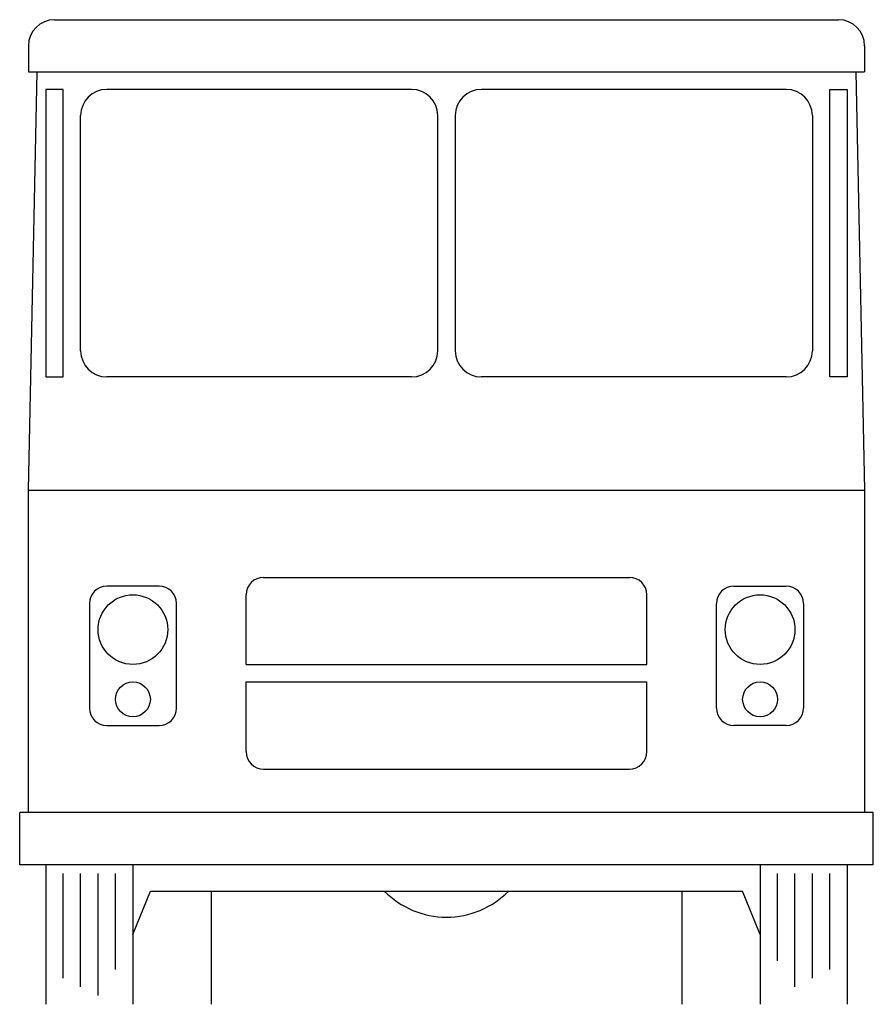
# Model space of a CAD drawing. Extents: x 1264 to 1362, y 639 to 752.
import ezdxf

# ---------------------------------------------------------------- set-up
doc = ezdxf.new("R2010")
doc.units = 0
doc.header["$MEASUREMENT"] = 0
doc.layers.get('0').update_dxf_attribs({"linetype": 'CONTINUOUS'})
doc.layers.add('CAR_DTL', color=7, linetype='CONTINUOUS')

msp = doc.modelspace()

# ---------------------------------------------------------------- linework, layer by layer
for p, q in [((1268, 752), (1358, 752)), ((1265, 749), (1265, 746)), ((1361, 749), (1361, 746)), ((1265, 698), (1266, 746)), ((1265, 746), (1361, 746)), ((1360, 746), (1361, 698)), ((1267, 744), (1267, 711)), ((1309, 744), (1274, 744)), ((1352, 744), (1317, 744)), ((1359, 744), (1359, 711)), ((1271, 714), (1271, 741)), ((1312, 714), (1312, 741)), ((1314, 741), (1314, 714)), ((1355, 741), (1355, 714)), ((1309, 711), (1274, 711)), ((1352, 711), (1317, 711)), ((1265, 698), (1361, 698)), ((1265, 661), (1265, 698)), ((1361, 698), (1361, 661)), ((1292, 688), (1334, 688)), ((1290, 678), (1290, 686)), ((1336, 678), (1336, 686)), ((1290, 678), (1336, 678)), ((1290, 676), (1336, 676)), ((1290, 668), (1290, 676)), ((1336, 668), (1336, 676)), ((1292, 666), (1334, 666)), ((1264, 655), (1264, 661)), ((1362, 661), (1264, 661)), ((1362, 655), (1362, 661)), ((1362, 655), (1264, 655)), ((1267, 655), (1267, 639)), ((1277, 655), (1277, 639)), ((1349, 655), (1349, 639)), ((1359, 655), (1359, 639)), ((1277, 647), (1279, 652)), ((1279, 652), (1347, 652)), ((1286, 652), (1286, 639)), ((1340, 652), (1340, 639)), ((1349, 647), (1347, 652))]:
    msp.add_line(p, q)
for centre in [(1277, 682), (1349, 682)]:
    msp.add_circle(centre, 4)
for centre, radius, start, end in [((1268, 749), 3, 90, 180), ((1358, 749), 3, 0, 90), ((1274, 741), 3, 90, 180), ((1309, 741), 3, 0, 90), ((1317, 741), 3, 90, 180), ((1352, 741), 3, 0, 90), ((1274, 714), 3, 180, 270), ((1309, 714), 3, 270, 0), ((1317, 714), 3, 180, 270), ((1352, 714), 3, 270, 0), ((1292, 686), 2, 90, 180), ((1334, 686), 2, 0, 90), ((1292, 668), 2, 180, 270), ((1334, 668), 2, 270, 0)]:
    msp.add_arc(centre, radius, start, end)
at = {"layer": 'CAR_DTL'}
for p, q in [((1269, 744), (1267, 744)), ((1269, 711), (1269, 744)), ((1357, 711), (1357, 744)), ((1357, 744), (1359, 744)), ((1267, 711), (1269, 711)), ((1359, 711), (1357, 711)), ((1280, 687), (1274, 687)), ((1346, 687), (1352, 687)), ((1272, 685), (1272, 673)), ((1282, 673), (1282, 685)), ((1344, 673), (1344, 685)), ((1354, 685), (1354, 673)), ((1274, 671), (1280, 671)), ((1352, 671), (1346, 671)), ((1269, 642), (1269, 654)), ((1271, 641), (1271, 654)), ((1273, 640), (1273, 654)), ((1275, 643), (1275, 654)), ((1351, 644), (1351, 654)), ((1353, 641), (1353, 654)), ((1355, 642), (1355, 654)), ((1357, 643), (1357, 654))]:
    msp.add_line(p, q, dxfattribs=at)
for centre in [(1277, 674), (1349, 674)]:
    msp.add_circle(centre, 2, dxfattribs=at)
for centre, radius, start, end in [((1274, 685), 2, 90, 180), ((1280, 685), 2, 0, 90), ((1346, 685), 2, 90, 180), ((1352, 685), 2, 0, 90), ((1274, 673), 2, 180, 270), ((1280, 673), 2, 270, 0), ((1346, 673), 2, 180, 270), ((1352, 673), 2, 270, 0), ((1313, 659), 10, 224.427, 315.573)]:
    msp.add_arc(centre, radius, start, end, dxfattribs=at)

doc.saveas('drawing.dxf')
